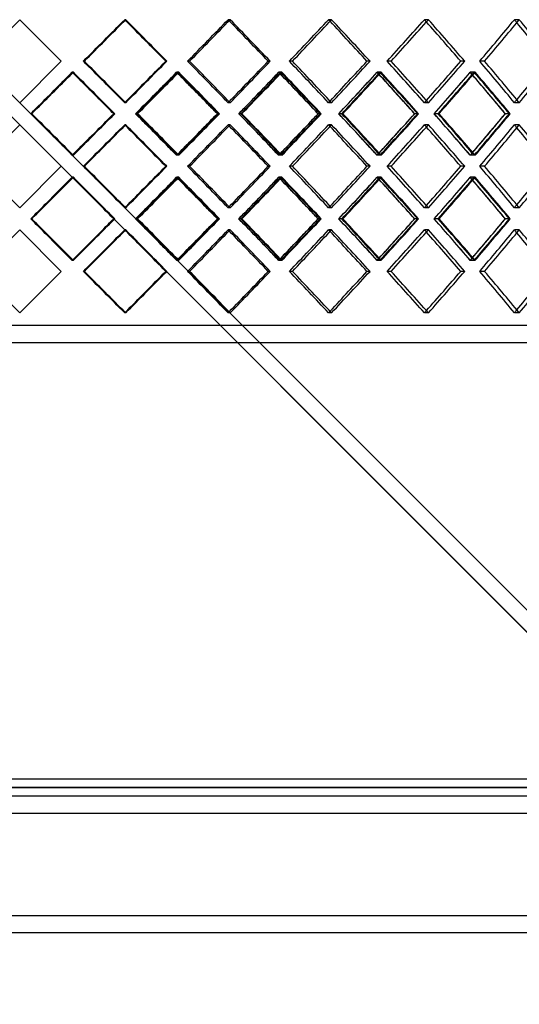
# Model space of a CAD drawing. Header units: millimetres. Extents: x -380 to 380, y -201 to 320.
# Tile 8 of 13: x 0 to 146, y -201 to 87. Entities that reach past the tile are written whole.
import ezdxf

# ---------------------------------------------------------------- set-up
doc = ezdxf.new("R2010")
doc.units = ezdxf.units.MM
doc.layers.add('HIDDEN', color=7, linetype='Continuous')
doc.layers.add('THICK', color=7, linetype='Continuous')

msp = doc.modelspace()

# ---------------------------------------------------------------- linework, layer by layer
at = {"layer": 'HIDDEN'}
for p, q in [((0, 86.77), (0, 86.77)), ((0, 86.77), (0, 86.77)), ((31.04, 86.77), (30.74, 86.77)), ((31.04, 86.77), (30.74, 86.77)), ((61.62, 86.77), (61.03, 86.77)), ((61.62, 86.77), (61.03, 86.77)), ((91.31, 86.77), (90.42, 86.77)), ((91.31, 86.77), (90.42, 86.77)), ((119.67, 86.77), (118.5, 86.77)), ((119.67, 86.77), (118.5, 86.77)), ((146.28, 86.77), (144.86, 86.77)), ((146.28, 86.77), (144.86, 86.77)), ((12.15, 74.62), (12.15, 74.62)), ((12.15, 74.62), (12.15, 74.62)), ((18.94, 74.62), (18.64, 74.62)), ((18.94, 74.62), (18.64, 74.62)), ((43.07, 74.62), (42.77, 74.62)), ((49.76, 74.62), (49.16, 74.62)), ((49.76, 74.62), (49.16, 74.62)), ((73.35, 74.62), (72.76, 74.62)), ((79.85, 74.62), (78.96, 74.62)), ((79.85, 74.62), (78.96, 74.62)), ((102.57, 74.62), (101.68, 74.62)), ((108.77, 74.62), (107.61, 74.62)), ((108.77, 74.62), (107.61, 74.62)), ((130.29, 74.62), (129.13, 74.62)), ((136.11, 74.62), (134.69, 74.62)), ((136.11, 74.62), (134.69, 74.62)), ((-15.38, 71.39), (255, -199)), ((15.38, 71.39), (15.38, 71.39)), ((15.71, 71.39), (15.41, 71.39)), ((46.25, 71.39), (45.95, 71.39)), ((46.58, 71.39), (45.98, 71.39)), ((76.45, 71.39), (75.85, 71.39)), ((76.76, 71.39), (75.88, 71.39)), ((105.53, 71.39), (104.64, 71.39)), ((105.83, 71.39), (104.67, 71.39)), ((133.07, 71.39), (131.91, 71.39)), ((133.36, 71.39), (131.93, 71.39)), ((0, 62.46), (0, 62.46)), ((0, 62.46), (0, 62.46)), ((31.04, 62.46), (30.74, 62.46)), ((31.04, 62.46), (30.74, 62.46)), ((61.62, 62.46), (61.03, 62.46)), ((61.62, 62.46), (61.03, 62.46)), ((91.31, 62.46), (90.42, 62.46)), ((91.31, 62.46), (90.42, 62.46)), ((119.67, 62.46), (118.5, 62.46)), ((119.67, 62.46), (118.5, 62.46)), ((146.28, 62.46), (144.86, 62.46)), ((146.28, 62.46), (144.86, 62.46)), ((3.23, 59.23), (3.22, 59.23)), ((3.23, 59.23), (3.23, 59.23)), ((27.83, 59.23), (27.53, 59.23)), ((27.54, 59.23), (27.54, 59.23)), ((34.24, 59.23), (33.93, 59.23)), ((34.24, 59.23), (33.94, 59.23)), ((58.48, 59.23), (57.88, 59.23)), ((64.76, 59.23), (64.15, 59.23)), ((64.76, 59.23), (64.16, 59.23)), ((88.28, 59.23), (87.4, 59.23)), ((94.32, 59.23), (93.43, 59.23)), ((94.32, 59.23), (93.44, 59.23)), ((116.8, 59.23), (115.63, 59.23)), ((122.52, 59.23), (121.35, 59.23)), ((122.52, 59.23), (121.36, 59.23)), ((143.61, 59.23), (142.19, 59.23)), ((0, 56), (0, 56)), ((0, 56), (0, 56)), ((31.04, 56), (30.74, 56)), ((31.04, 56), (30.74, 56)), ((61.62, 56), (61.03, 56)), ((61.62, 56), (61.03, 56)), ((91.31, 56), (90.42, 56)), ((91.31, 56), (90.42, 56)), ((119.67, 56), (118.5, 56)), ((119.67, 56), (118.5, 56)), ((146.28, 56), (144.86, 56)), ((146.28, 56), (144.86, 56)), ((15.38, 47.08), (15.38, 47.08)), ((15.71, 47.08), (15.41, 47.08)), ((46.25, 47.08), (45.95, 47.08)), ((46.58, 47.08), (45.98, 47.08)), ((76.45, 47.08), (75.85, 47.08)), ((76.76, 47.08), (75.88, 47.08)), ((105.53, 47.08), (104.64, 47.08)), ((105.83, 47.08), (104.67, 47.08)), ((133.07, 47.08), (131.91, 47.08)), ((133.36, 47.08), (131.93, 47.08)), ((12.15, 43.85), (12.15, 43.85)), ((12.15, 43.85), (12.15, 43.85)), ((18.94, 43.85), (18.64, 43.85)), ((18.94, 43.85), (18.64, 43.85)), ((43.07, 43.85), (42.77, 43.85)), ((49.76, 43.85), (49.16, 43.85)), ((49.76, 43.85), (49.16, 43.85)), ((73.35, 43.85), (72.76, 43.85)), ((79.85, 43.85), (78.96, 43.85)), ((79.85, 43.85), (78.96, 43.85)), ((102.57, 43.85), (101.68, 43.85)), ((108.77, 43.85), (107.61, 43.85)), ((108.77, 43.85), (107.61, 43.85)), ((130.29, 43.85), (129.13, 43.85)), ((136.11, 43.85), (134.69, 43.85)), ((136.11, 43.85), (134.69, 43.85)), ((15.38, 40.62), (15.38, 40.62)), ((15.71, 40.62), (15.41, 40.62)), ((46.25, 40.62), (45.95, 40.62)), ((46.58, 40.62), (45.98, 40.62)), ((76.45, 40.62), (75.85, 40.62)), ((76.76, 40.62), (75.88, 40.62)), ((105.53, 40.62), (104.64, 40.62)), ((105.83, 40.62), (104.67, 40.62)), ((133.07, 40.62), (131.91, 40.62)), ((133.36, 40.62), (131.93, 40.62)), ((0, 31.7), (0, 31.7)), ((0, 31.7), (0, 31.7)), ((31.04, 31.7), (30.74, 31.7)), ((31.04, 31.7), (30.74, 31.7)), ((61.62, 31.7), (61.03, 31.7)), ((61.62, 31.7), (61.03, 31.7)), ((91.31, 31.7), (90.42, 31.7)), ((91.31, 31.7), (90.42, 31.7)), ((119.67, 31.7), (118.5, 31.7)), ((119.67, 31.7), (118.5, 31.7)), ((146.28, 31.7), (144.86, 31.7)), ((146.28, 31.7), (144.86, 31.7)), ((3.23, 28.47), (3.22, 28.47)), ((3.23, 28.47), (3.23, 28.47)), ((27.83, 28.47), (27.53, 28.47)), ((27.54, 28.47), (27.54, 28.47)), ((34.24, 28.47), (33.93, 28.47)), ((34.24, 28.47), (33.94, 28.47)), ((58.48, 28.47), (57.88, 28.47)), ((64.76, 28.47), (64.15, 28.47)), ((64.76, 28.47), (64.16, 28.47)), ((88.28, 28.47), (87.4, 28.47)), ((94.32, 28.47), (93.43, 28.47)), ((94.32, 28.47), (93.44, 28.47)), ((116.8, 28.47), (115.63, 28.47)), ((122.52, 28.47), (121.35, 28.47)), ((122.52, 28.47), (121.36, 28.47)), ((143.61, 28.47), (142.19, 28.47)), ((0, 25.24), (0, 25.24)), ((0, 25.24), (0, 25.24)), ((31.04, 25.24), (30.74, 25.24)), ((31.04, 25.24), (30.74, 25.24)), ((61.62, 25.24), (61.03, 25.24)), ((61.62, 25.24), (61.03, 25.24)), ((91.31, 25.24), (90.42, 25.24)), ((91.31, 25.24), (90.42, 25.24)), ((119.67, 25.24), (118.5, 25.24)), ((119.67, 25.24), (118.5, 25.24)), ((146.28, 25.24), (144.86, 25.24)), ((146.28, 25.24), (144.86, 25.24)), ((15.38, 16.31), (15.38, 16.31)), ((15.71, 16.31), (15.41, 16.31)), ((46.25, 16.31), (45.95, 16.31)), ((46.58, 16.31), (45.98, 16.31)), ((76.45, 16.31), (75.85, 16.31)), ((76.76, 16.31), (75.88, 16.31)), ((105.53, 16.31), (104.64, 16.31)), ((105.83, 16.31), (104.67, 16.31)), ((133.07, 16.31), (131.91, 16.31)), ((133.36, 16.31), (131.93, 16.31)), ((12.15, 13.08), (12.15, 13.08)), ((12.15, 13.08), (12.15, 13.08)), ((18.94, 13.08), (18.64, 13.08)), ((18.94, 13.08), (18.64, 13.08)), ((43.07, 13.08), (42.77, 13.08)), ((49.76, 13.08), (49.16, 13.08)), ((49.76, 13.08), (49.16, 13.08)), ((73.35, 13.08), (72.76, 13.08)), ((79.85, 13.08), (78.96, 13.08)), ((79.85, 13.08), (78.96, 13.08)), ((102.57, 13.08), (101.68, 13.08)), ((108.77, 13.08), (107.61, 13.08)), ((108.77, 13.08), (107.61, 13.08)), ((130.29, 13.08), (129.13, 13.08)), ((136.11, 13.08), (134.69, 13.08)), ((136.11, 13.08), (134.69, 13.08)), ((0, 0.93), (0, 0.93)), ((0, 0.93), (0, 0.93)), ((31.04, 0.93), (30.74, 0.93)), ((31.04, 0.93), (30.74, 0.93)), ((61.62, 0.93), (61.03, 0.93)), ((61.62, 0.93), (61.03, 0.93)), ((91.31, 0.93), (90.42, 0.93)), ((91.31, 0.93), (90.42, 0.93)), ((119.67, 0.93), (118.5, 0.93)), ((119.67, 0.93), (118.5, 0.93)), ((146.28, 0.93), (144.86, 0.93)), ((146.28, 0.93), (144.86, 0.93)), ((255, -2.8), (-255, -2.8)), ((0, -138), (-257.5, -138)), ((257.5, -138), (0, -138)), ((-310, -145.5), (310, -145.5)), ((-310, -175.5), (310, -175.5))]:
    msp.add_line(p, q, dxfattribs=at)
for centre, major_axis, ratio, start_param, end_param in [((0, 86.77), (-254.53, -254.53), 0.060489, 1.583538, 1.631212), ((0, 86.77), (-254.53, -254.53), 0.060489, 1.583538, 1.631212), ((0, 86.77), (-254.53, 254.53), 0.060489, -1.631807, -1.631212), ((0, 86.77), (-257.03, 257.03), 0.060489, -1.678422, -1.631212), ((0, 86.77), (-253.14, -253.14), 0.121422, 1.643953, 1.691627), ((0, 86.77), (-253.14, -253.14), 0.121422, 1.643953, 1.691627), ((0, 86.77), (-253.14, 253.14), 0.121422, -1.692835, -1.691627), ((0, 86.77), (-255.62, 255.62), 0.121422, -1.738837, -1.691627), ((0, 86.77), (-250.82, -250.82), 0.183257, 1.704368, 1.752042), ((0, 86.77), (-250.82, -250.82), 0.183257, 1.704368, 1.752042), ((0, 86.77), (-250.82, 250.82), 0.183257, -1.753901, -1.752042), ((0, 86.77), (-253.28, 253.28), 0.183257, -1.799253, -1.752042), ((0, 86.77), (-247.59, -247.59), 0.246478, 1.764784, 1.812457), ((0, 86.77), (-247.59, -247.59), 0.246478, 1.764784, 1.812457), ((0, 86.77), (-247.59, 247.59), 0.246478, -1.81503, -1.812457), ((0, 86.77), (-250.02, 250.02), 0.246478, -1.859668, -1.812457), ((0, 86.77), (-243.45, -243.45), 0.311613, 1.825199, 1.872873), ((0, 86.77), (-243.45, -243.45), 0.311613, 1.825199, 1.872873), ((0, 86.77), (-243.45, 243.45), 0.311613, -1.876256, -1.872873), ((0, 62.46), (-254.53, 254.53), 0.060489, -1.631212, -1.583538), ((0, 62.46), (-254.53, 254.53), 0.060489, -1.631212, -1.583538), ((0, 62.46), (-257.03, -257.03), 0.060489, 1.631212, 1.678422), ((0, 62.46), (-253.14, 253.14), 0.121422, -1.691627, -1.643953), ((0, 62.46), (-253.14, 253.14), 0.121422, -1.691627, -1.643953), ((0, 62.46), (-255.62, -255.62), 0.121422, 1.691627, 1.738837), ((0, 62.46), (-250.82, 250.82), 0.183257, -1.752042, -1.704368), ((0, 62.46), (-250.82, 250.82), 0.183257, -1.752042, -1.704368), ((0, 62.46), (-253.28, -253.28), 0.183257, 1.752042, 1.799253), ((0, 62.46), (-247.59, 247.59), 0.246478, -1.812457, -1.764784), ((0, 62.46), (-247.59, 247.59), 0.246478, -1.812457, -1.764784), ((0, 62.46), (-250.02, -250.02), 0.246478, 1.812457, 1.859668), ((0, 62.46), (-243.45, 243.45), 0.311613, -1.872873, -1.825199), ((0, 62.46), (-243.45, 243.45), 0.311613, -1.872873, -1.825199), ((0, 62.46), (-245.84, -245.84), 0.311613, 1.872873, 1.920083), ((0, 56), (-254.53, 254.53), 0.060489, -1.612182, -1.570848), ((0, 86.77), (-257.03, -257.03), 0.060489, 1.570796, 1.571435), ((0, 56), (-257.03, 257.03), 0.060489, -1.618663, -1.571435), ((0, 86.77), (-253.14, -253.14), 0.121422, 1.583433, 1.631263), ((0, 56), (-254.53, -254.53), 0.060489, 1.643883, 1.691575), ((0, 86.77), (-254.53, 254.53), 0.060489, -1.692177, -1.691575), ((0, 56), (-253.14, 253.14), 0.121422, -1.672597, -1.631263), ((0, 86.77), (-255.62, -255.62), 0.121422, 1.630616, 1.63185), ((0, 56), (-255.62, 255.62), 0.121422, -1.679078, -1.63185), ((0, 86.77), (-250.82, -250.82), 0.183257, 1.643849, 1.691679), ((0, 56), (-253.14, -253.14), 0.121422, 1.704298, 1.75199), ((0, 86.77), (-253.14, 253.14), 0.121422, -1.753221, -1.75199), ((0, 56), (-250.82, 250.82), 0.183257, -1.733013, -1.691679), ((0, 86.77), (-253.28, -253.28), 0.183257, 1.690408, 1.692265), ((0, 56), (-253.28, 253.28), 0.183257, -1.739494, -1.692265), ((0, 86.77), (-247.59, -247.59), 0.246478, 1.704264, 1.752094), ((0, 56), (-250.82, -250.82), 0.183257, 1.764714, 1.812406), ((0, 86.77), (-250.82, 250.82), 0.183257, -1.814315, -1.812406), ((0, 56), (-247.59, 247.59), 0.246478, -1.793428, -1.752094), ((0, 86.77), (-250.02, -250.02), 0.246478, 1.750151, 1.752681), ((0, 56), (-250.02, 250.02), 0.246478, -1.799909, -1.752681), ((0, 86.77), (-243.45, -243.45), 0.311613, 1.764679, 1.812509), ((0, 56), (-247.59, -247.59), 0.246478, 1.825129, 1.872821), ((0, 86.77), (-247.59, 247.59), 0.246478, -1.875487, -1.872821), ((0, 56), (-243.45, 243.45), 0.311613, -1.853843, -1.812509), ((0, 86.77), (-245.84, -245.84), 0.311613, 1.809816, 1.813096), ((0, 56), (-245.84, 245.84), 0.311613, -1.860324, -1.813096), ((0, 86.77), (-254.53, -254.53), 0.060489, 1.523018, 1.529411), ((0, 62.46), (-254.53, -254.53), 0.060489, 1.631212, 1.631807), ((0, 62.46), (-253.14, -253.14), 0.121422, 1.691627, 1.692835), ((0, 62.46), (-250.82, -250.82), 0.183257, 1.752042, 1.753901), ((0, 62.46), (-247.59, -247.59), 0.246478, 1.812457, 1.81503), ((0, 62.46), (-243.45, -243.45), 0.311613, 1.872873, 1.876256), ((0, 31.7), (-254.53, 254.53), 0.060489, -1.529411, -1.523018), ((0, 62.46), (-257.03, -257.03), 0.060489, 1.571435, 1.618663), ((0, 31.7), (-253.14, 253.14), 0.121422, -1.631263, -1.583433), ((0, 62.46), (-254.53, 254.53), 0.060489, -1.691575, -1.643883), ((0, 62.46), (-255.62, -255.62), 0.121422, 1.63185, 1.679078), ((0, 31.7), (-250.82, 250.82), 0.183257, -1.691679, -1.643849), ((0, 62.46), (-253.14, 253.14), 0.121422, -1.75199, -1.704298), ((0, 62.46), (-253.28, -253.28), 0.183257, 1.692265, 1.739494), ((0, 31.7), (-247.59, 247.59), 0.246478, -1.752094, -1.704264), ((0, 62.46), (-250.82, 250.82), 0.183257, -1.812406, -1.764714), ((0, 62.46), (-250.02, -250.02), 0.246478, 1.752681, 1.799909), ((0, 31.7), (-243.45, 243.45), 0.311613, -1.812509, -1.764679), ((0, 62.46), (-247.59, 247.59), 0.246478, -1.872821, -1.825129), ((0, 62.46), (-245.84, -245.84), 0.311613, 1.813096, 1.860324), ((0, 62.46), (-254.53, -254.53), 0.060489, 1.570848, 1.612182), ((0, 56), (-254.53, -254.53), 0.060489, 1.583538, 1.631212), ((0, 56), (-254.53, -254.53), 0.060489, 1.583538, 1.631212), ((0, 56), (-254.53, 254.53), 0.060489, -1.631807, -1.631212), ((0, 56), (-257.03, 257.03), 0.060489, -1.678422, -1.631212), ((0, 62.46), (-253.14, -253.14), 0.121422, 1.631263, 1.672597), ((0, 56), (-253.14, -253.14), 0.121422, 1.643953, 1.691627), ((0, 56), (-253.14, -253.14), 0.121422, 1.643953, 1.691627), ((0, 56), (-253.14, 253.14), 0.121422, -1.692835, -1.691627), ((0, 56), (-255.62, 255.62), 0.121422, -1.738837, -1.691627), ((0, 62.46), (-250.82, -250.82), 0.183257, 1.691679, 1.733013), ((0, 56), (-250.82, -250.82), 0.183257, 1.704368, 1.752042), ((0, 56), (-250.82, -250.82), 0.183257, 1.704368, 1.752042), ((0, 56), (-250.82, 250.82), 0.183257, -1.753901, -1.752042), ((0, 56), (-253.28, 253.28), 0.183257, -1.799253, -1.752042), ((0, 62.46), (-247.59, -247.59), 0.246478, 1.752094, 1.793428), ((0, 56), (-247.59, -247.59), 0.246478, 1.764784, 1.812457), ((0, 56), (-247.59, -247.59), 0.246478, 1.764784, 1.812457), ((0, 56), (-247.59, 247.59), 0.246478, -1.81503, -1.812457), ((0, 56), (-250.02, 250.02), 0.246478, -1.859668, -1.812457), ((0, 62.46), (-243.45, -243.45), 0.311613, 1.812509, 1.853843), ((0, 56), (-243.45, -243.45), 0.311613, 1.825199, 1.872873), ((0, 56), (-243.45, -243.45), 0.311613, 1.825199, 1.872873), ((0, 56), (-243.45, 243.45), 0.311613, -1.876256, -1.872873), ((0, 31.7), (-257.03, 257.03), 0.060489, -1.571435, -1.570796), ((0, 31.7), (-254.53, -254.53), 0.060489, 1.691575, 1.692177), ((0, 31.7), (-255.62, 255.62), 0.121422, -1.63185, -1.630616), ((0, 31.7), (-253.14, -253.14), 0.121422, 1.75199, 1.753221), ((0, 31.7), (-253.28, 253.28), 0.183257, -1.692265, -1.690408), ((0, 31.7), (-250.82, -250.82), 0.183257, 1.812406, 1.814315), ((0, 31.7), (-250.02, 250.02), 0.246478, -1.752681, -1.750151), ((0, 31.7), (-247.59, -247.59), 0.246478, 1.872821, 1.875487), ((0, 31.7), (-245.84, 245.84), 0.311613, -1.813096, -1.809816), ((0, 31.7), (-254.53, 254.53), 0.060489, -1.631212, -1.583538), ((0, 31.7), (-254.53, 254.53), 0.060489, -1.631212, -1.583538), ((0, 31.7), (-257.03, -257.03), 0.060489, 1.631212, 1.678422), ((0, 31.7), (-253.14, 253.14), 0.121422, -1.691627, -1.643953), ((0, 31.7), (-253.14, 253.14), 0.121422, -1.691627, -1.643953), ((0, 31.7), (-255.62, -255.62), 0.121422, 1.691627, 1.738837), ((0, 31.7), (-250.82, 250.82), 0.183257, -1.752042, -1.704368), ((0, 31.7), (-250.82, 250.82), 0.183257, -1.752042, -1.704368), ((0, 31.7), (-253.28, -253.28), 0.183257, 1.752042, 1.799253), ((0, 31.7), (-247.59, 247.59), 0.246478, -1.812457, -1.764784), ((0, 31.7), (-247.59, 247.59), 0.246478, -1.812457, -1.764784), ((0, 31.7), (-250.02, -250.02), 0.246478, 1.812457, 1.859668), ((0, 31.7), (-243.45, 243.45), 0.311613, -1.872873, -1.825199), ((0, 31.7), (-243.45, 243.45), 0.311613, -1.872873, -1.825199), ((0, 31.7), (-245.84, -245.84), 0.311613, 1.872873, 1.920083), ((0, 25.24), (-254.53, 254.53), 0.060489, -1.612182, -1.570848), ((0, 56), (-257.03, -257.03), 0.060489, 1.570796, 1.571435), ((0, 25.24), (-257.03, 257.03), 0.060489, -1.618663, -1.571435), ((0, 56), (-253.14, -253.14), 0.121422, 1.583433, 1.631263), ((0, 25.24), (-254.53, -254.53), 0.060489, 1.643883, 1.691575), ((0, 56), (-254.53, 254.53), 0.060489, -1.692177, -1.691575), ((0, 25.24), (-253.14, 253.14), 0.121422, -1.672597, -1.631263), ((0, 56), (-255.62, -255.62), 0.121422, 1.630616, 1.63185), ((0, 25.24), (-255.62, 255.62), 0.121422, -1.679078, -1.63185), ((0, 56), (-250.82, -250.82), 0.183257, 1.643849, 1.691679), ((0, 25.24), (-253.14, -253.14), 0.121422, 1.704298, 1.75199), ((0, 56), (-253.14, 253.14), 0.121422, -1.753221, -1.75199), ((0, 25.24), (-250.82, 250.82), 0.183257, -1.733013, -1.691679), ((0, 56), (-253.28, -253.28), 0.183257, 1.690408, 1.692265), ((0, 25.24), (-253.28, 253.28), 0.183257, -1.739494, -1.692265), ((0, 56), (-247.59, -247.59), 0.246478, 1.704264, 1.752094), ((0, 25.24), (-250.82, -250.82), 0.183257, 1.764714, 1.812406), ((0, 56), (-250.82, 250.82), 0.183257, -1.814315, -1.812406), ((0, 25.24), (-247.59, 247.59), 0.246478, -1.793428, -1.752094), ((0, 56), (-250.02, -250.02), 0.246478, 1.750151, 1.752681), ((0, 25.24), (-250.02, 250.02), 0.246478, -1.799909, -1.752681), ((0, 56), (-243.45, -243.45), 0.311613, 1.764679, 1.812509), ((0, 25.24), (-247.59, -247.59), 0.246478, 1.825129, 1.872821), ((0, 56), (-247.59, 247.59), 0.246478, -1.875487, -1.872821), ((0, 25.24), (-243.45, 243.45), 0.311613, -1.853843, -1.812509), ((0, 56), (-245.84, -245.84), 0.311613, 1.809816, 1.813096), ((0, 25.24), (-245.84, 245.84), 0.311613, -1.860324, -1.813096), ((0, 31.7), (-254.53, -254.53), 0.060489, 1.631212, 1.631807), ((0, 31.7), (-253.14, -253.14), 0.121422, 1.691627, 1.692835), ((0, 31.7), (-250.82, -250.82), 0.183257, 1.752042, 1.753901), ((0, 31.7), (-247.59, -247.59), 0.246478, 1.812457, 1.81503), ((0, 31.7), (-243.45, -243.45), 0.311613, 1.872873, 1.876256), ((0, 56), (-254.53, -254.53), 0.060489, 1.523018, 1.529411), ((0, 0.93), (-254.53, 254.53), 0.060489, -1.529411, -1.523018), ((0, 31.7), (-254.53, -254.53), 0.060489, 1.570848, 1.612182), ((0, 31.7), (-257.03, -257.03), 0.060489, 1.571435, 1.618663), ((0, 0.93), (-253.14, 253.14), 0.121422, -1.631263, -1.583433), ((0, 31.7), (-254.53, 254.53), 0.060489, -1.691575, -1.643883), ((0, 31.7), (-253.14, -253.14), 0.121422, 1.631263, 1.672597), ((0, 31.7), (-255.62, -255.62), 0.121422, 1.63185, 1.679078), ((0, 0.93), (-250.82, 250.82), 0.183257, -1.691679, -1.643849), ((0, 31.7), (-253.14, 253.14), 0.121422, -1.75199, -1.704298), ((0, 31.7), (-250.82, -250.82), 0.183257, 1.691679, 1.733013), ((0, 31.7), (-253.28, -253.28), 0.183257, 1.692265, 1.739494), ((0, 0.93), (-247.59, 247.59), 0.246478, -1.752094, -1.704264), ((0, 31.7), (-250.82, 250.82), 0.183257, -1.812406, -1.764714), ((0, 31.7), (-247.59, -247.59), 0.246478, 1.752094, 1.793428), ((0, 31.7), (-250.02, -250.02), 0.246478, 1.752681, 1.799909), ((0, 0.93), (-243.45, 243.45), 0.311613, -1.812509, -1.764679), ((0, 31.7), (-247.59, 247.59), 0.246478, -1.872821, -1.825129), ((0, 31.7), (-243.45, -243.45), 0.311613, 1.812509, 1.853843), ((0, 31.7), (-245.84, -245.84), 0.311613, 1.813096, 1.860324), ((0, 25.24), (-254.53, -254.53), 0.060489, 1.583538, 1.631212), ((0, 25.24), (-254.53, -254.53), 0.060489, 1.583538, 1.631212), ((0, 25.24), (-254.53, 254.53), 0.060489, -1.631807, -1.631212), ((0, 25.24), (-257.03, 257.03), 0.060489, -1.678422, -1.631212), ((0, 25.24), (-253.14, -253.14), 0.121422, 1.643953, 1.691627), ((0, 25.24), (-253.14, -253.14), 0.121422, 1.643953, 1.691627), ((0, 25.24), (-253.14, 253.14), 0.121422, -1.692835, -1.691627), ((0, 25.24), (-255.62, 255.62), 0.121422, -1.738837, -1.691627), ((0, 25.24), (-250.82, -250.82), 0.183257, 1.704368, 1.752042), ((0, 25.24), (-250.82, -250.82), 0.183257, 1.704368, 1.752042), ((0, 25.24), (-250.82, 250.82), 0.183257, -1.753901, -1.752042), ((0, 25.24), (-253.28, 253.28), 0.183257, -1.799253, -1.752042), ((0, 25.24), (-247.59, -247.59), 0.246478, 1.764784, 1.812457), ((0, 25.24), (-247.59, -247.59), 0.246478, 1.764784, 1.812457), ((0, 25.24), (-247.59, 247.59), 0.246478, -1.81503, -1.812457), ((0, 25.24), (-250.02, 250.02), 0.246478, -1.859668, -1.812457), ((0, 25.24), (-243.45, -243.45), 0.311613, 1.825199, 1.872873), ((0, 25.24), (-243.45, -243.45), 0.311613, 1.825199, 1.872873), ((0, 25.24), (-243.45, 243.45), 0.311613, -1.876256, -1.872873), ((0, 0.93), (-257.03, 257.03), 0.060489, -1.571435, -1.570796), ((0, 0.93), (-254.53, -254.53), 0.060489, 1.691575, 1.692177), ((0, 0.93), (-255.62, 255.62), 0.121422, -1.63185, -1.630616), ((0, 0.93), (-253.14, -253.14), 0.121422, 1.75199, 1.753221), ((0, 0.93), (-253.28, 253.28), 0.183257, -1.692265, -1.690408), ((0, 0.93), (-250.82, -250.82), 0.183257, 1.812406, 1.814315), ((0, 0.93), (-250.02, 250.02), 0.246478, -1.752681, -1.750151), ((0, 0.93), (-247.59, -247.59), 0.246478, 1.872821, 1.875487), ((0, 0.93), (-245.84, 245.84), 0.311613, -1.813096, -1.809816), ((0, 0.93), (-254.53, 254.53), 0.060489, -1.631212, -1.583538), ((0, 0.93), (-254.53, 254.53), 0.060489, -1.631212, -1.583538), ((0, 0.93), (-257.03, -257.03), 0.060489, 1.631212, 1.678422), ((0, 0.93), (-253.14, 253.14), 0.121422, -1.691627, -1.643953), ((0, 0.93), (-253.14, 253.14), 0.121422, -1.691627, -1.643953), ((0, 0.93), (-255.62, -255.62), 0.121422, 1.691627, 1.738837), ((0, 0.93), (-250.82, 250.82), 0.183257, -1.752042, -1.704368), ((0, 0.93), (-250.82, 250.82), 0.183257, -1.752042, -1.704368), ((0, 0.93), (-253.28, -253.28), 0.183257, 1.752042, 1.799253), ((0, 0.93), (-247.59, 247.59), 0.246478, -1.812457, -1.764784), ((0, 0.93), (-247.59, 247.59), 0.246478, -1.812457, -1.764784), ((0, 0.93), (-250.02, -250.02), 0.246478, 1.812457, 1.859668), ((0, 0.93), (-243.45, 243.45), 0.311613, -1.872873, -1.825199), ((0, 0.93), (-243.45, 243.45), 0.311613, -1.872873, -1.825199), ((0, 0.93), (-245.84, -245.84), 0.311613, 1.872873, 1.920083), ((0, 0.93), (-254.53, -254.53), 0.060489, 1.631212, 1.631807), ((0, 0.93), (-253.14, -253.14), 0.121422, 1.691627, 1.692835), ((0, 0.93), (-250.82, -250.82), 0.183257, 1.752042, 1.753901), ((0, 0.93), (-247.59, -247.59), 0.246478, 1.812457, 1.81503), ((0, 0.93), (-243.45, -243.45), 0.311613, 1.872873, 1.876256)]:
    msp.add_ellipse(centre, major_axis=major_axis, ratio=ratio, start_param=start_param, end_param=end_param, dxfattribs=at)
at = {"layer": 'THICK'}
for p, q in [((-257.5, 319.96), (257.5, -195.04)), ((-257.5, 319.96), (257.5, -195.04)), ((-257.5, 289.2), (0, 31.7)), ((-257.5, 258.43), (0, 0.93)), ((-12.15, 74.62), (0, 86.77)), ((0, 86.77), (12.15, 74.62)), ((12.15, 74.62), (0, 62.46)), ((43.07, 74.62), (42.77, 74.62)), ((73.35, 74.62), (72.76, 74.62)), ((102.57, 74.62), (101.68, 74.62)), ((130.29, 74.62), (129.13, 74.62)), ((3.23, 59.23), (15.38, 71.39)), ((15.38, 71.39), (27.54, 59.23)), ((3.53, 59.23), (3.23, 59.23)), ((27.54, 59.23), (15.38, 47.08)), ((34.54, 59.23), (34.24, 59.23)), ((58.19, 59.23), (57.89, 59.23)), ((65.04, 59.23), (64.76, 59.23)), ((88.01, 59.23), (87.4, 59.23)), ((94.6, 59.23), (94.32, 59.23)), ((116.53, 59.23), (115.64, 59.23)), ((122.78, 59.23), (122.52, 59.23)), ((143.36, 59.23), (142.19, 59.23)), ((-12.15, 43.85), (0, 56)), ((0, 56), (257.5, -201.5)), ((12.15, 43.85), (0, 31.7)), ((43.07, 43.85), (42.77, 43.85)), ((73.35, 43.85), (72.76, 43.85)), ((102.57, 43.85), (101.68, 43.85)), ((130.29, 43.85), (129.13, 43.85)), ((3.23, 28.47), (15.38, 40.62)), ((15.38, 40.62), (27.54, 28.47)), ((3.53, 28.47), (3.23, 28.47)), ((15.38, 16.31), (3.23, 28.47)), ((27.54, 28.47), (15.38, 16.31)), ((34.54, 28.47), (34.24, 28.47)), ((58.19, 28.47), (57.89, 28.47)), ((65.04, 28.47), (64.76, 28.47)), ((88.01, 28.47), (87.4, 28.47)), ((94.6, 28.47), (94.32, 28.47)), ((116.53, 28.47), (115.64, 28.47)), ((122.78, 28.47), (122.52, 28.47)), ((143.36, 28.47), (142.19, 28.47)), ((-12.15, 13.08), (0, 25.24)), ((0, 25.24), (12.15, 13.08)), ((12.15, 13.08), (0, 0.93)), ((43.07, 13.08), (42.77, 13.08)), ((73.35, 13.08), (72.76, 13.08)), ((102.57, 13.08), (101.68, 13.08)), ((130.29, 13.08), (129.13, 13.08)), ((257.5, -7.8), (-257.5, -7.8)), ((-257.5, -138), (0, -138)), ((-255, -135.5), (0, -135.5)), ((0, -135.5), (255, -135.5)), ((0, -138), (257.5, -138)), ((-310, -140.5), (310, -140.5)), ((-310, -145.5), (310, -145.5)), ((-310, -175.5), (310, -175.5)), ((-310, -180.5), (310, -180.5))]:
    msp.add_line(p, q, dxfattribs=at)
for centre, major_axis, ratio, start_param, end_param in [((0, 86.77), (-257.03, -257.03), 0.060489, 1.584001, 1.631212), ((0, 86.77), (-254.53, 254.53), 0.060489, -1.678885, -1.631807), ((0, 86.77), (-257.03, 257.03), 0.060489, -1.678422, -1.631212), ((0, 86.77), (-255.62, -255.62), 0.121422, 1.644416, 1.691627), ((0, 86.77), (-255.62, 255.62), 0.121422, -1.738837, -1.691627), ((0, 86.77), (-253.28, -253.28), 0.183257, 1.704832, 1.752042), ((0, 86.77), (-253.28, 253.28), 0.183257, -1.799253, -1.752042), ((0, 86.77), (-250.02, -250.02), 0.246478, 1.765247, 1.812457), ((0, 86.77), (-250.02, 250.02), 0.246478, -1.859668, -1.812457), ((0, 86.77), (-245.84, -245.84), 0.311613, 1.825662, 1.872873), ((0, 86.77), (-245.84, 245.84), 0.311613, -1.920083, -1.872873), ((0, 86.77), (-253.14, 253.14), 0.121422, -1.739301, -1.692835), ((0, 86.77), (-250.82, 250.82), 0.183257, -1.799716, -1.753901), ((0, 86.77), (-247.59, 247.59), 0.246478, -1.860131, -1.81503), ((0, 86.77), (-243.45, 243.45), 0.311613, -1.920546, -1.876256), ((0, 62.46), (-257.03, 257.03), 0.060489, -1.631212, -1.584001), ((0, 62.46), (-254.53, -254.53), 0.060489, 1.631807, 1.678885), ((0, 62.46), (-257.03, -257.03), 0.060489, 1.631212, 1.678422), ((0, 62.46), (-255.62, 255.62), 0.121422, -1.691627, -1.644416), ((0, 62.46), (-253.14, -253.14), 0.121422, 1.692835, 1.739301), ((0, 62.46), (-255.62, -255.62), 0.121422, 1.691627, 1.738837), ((0, 62.46), (-253.28, 253.28), 0.183257, -1.752042, -1.704832), ((0, 62.46), (-250.82, -250.82), 0.183257, 1.753901, 1.799716), ((0, 62.46), (-253.28, -253.28), 0.183257, 1.752042, 1.799253), ((0, 62.46), (-250.02, 250.02), 0.246478, -1.812457, -1.765247), ((0, 62.46), (-247.59, -247.59), 0.246478, 1.81503, 1.860131), ((0, 62.46), (-250.02, -250.02), 0.246478, 1.812457, 1.859668), ((0, 62.46), (-245.84, 245.84), 0.311613, -1.872873, -1.825662), ((0, 62.46), (-243.45, -243.45), 0.311613, 1.876256, 1.920546), ((0, 62.46), (-245.84, -245.84), 0.311613, 1.872873, 1.920083), ((0, 86.77), (-257.03, -257.03), 0.060489, 1.524073, 1.570796), ((0, 86.77), (-254.53, -254.53), 0.060489, 1.529411, 1.570796), ((0, 56), (-257.03, -257.03), 0.060489, 1.64376, 1.690988), ((0, 86.77), (-255.62, -255.62), 0.121422, 1.584488, 1.630616), ((0, 86.77), (-254.53, 254.53), 0.060489, -1.739405, -1.692177), ((0, 86.77), (-257.03, 257.03), 0.060489, -1.73835, -1.690988), ((0, 56), (-255.62, -255.62), 0.121422, 1.704175, 1.751404), ((0, 86.77), (-253.28, -253.28), 0.183257, 1.644903, 1.690408), ((0, 86.77), (-253.14, 253.14), 0.121422, -1.79982, -1.753221), ((0, 86.77), (-255.62, 255.62), 0.121422, -1.798766, -1.751404), ((0, 56), (-253.28, -253.28), 0.183257, 1.764591, 1.811819), ((0, 86.77), (-250.02, -250.02), 0.246478, 1.705318, 1.750151), ((0, 86.77), (-250.82, 250.82), 0.183257, -1.860235, -1.814315), ((0, 86.77), (-253.28, 253.28), 0.183257, -1.859181, -1.811819), ((0, 56), (-250.02, -250.02), 0.246478, 1.825006, 1.872234), ((0, 86.77), (-245.84, -245.84), 0.311613, 1.765734, 1.809816), ((0, 86.77), (-247.59, 247.59), 0.246478, -1.920651, -1.875487), ((0, 86.77), (-250.02, 250.02), 0.246478, -1.919596, -1.872234), ((0, 56), (-254.53, 254.53), 0.060489, -1.61854, -1.612182), ((0, 56), (-253.14, 253.14), 0.121422, -1.678955, -1.672597), ((0, 56), (-250.82, 250.82), 0.183257, -1.739371, -1.733013), ((0, 56), (-247.59, 247.59), 0.246478, -1.799786, -1.793428), ((0, 56), (-243.45, 243.45), 0.311613, -1.860201, -1.853843), ((0, 31.7), (-257.03, 257.03), 0.060489, -1.570796, -1.524073), ((0, 62.46), (-254.53, -254.53), 0.060489, 1.612182, 1.61854), ((0, 62.46), (-257.03, 257.03), 0.060489, -1.690988, -1.64376), ((0, 31.7), (-255.62, 255.62), 0.121422, -1.630616, -1.584488), ((0, 31.7), (-254.53, -254.53), 0.060489, 1.692177, 1.739405), ((0, 31.7), (-257.03, -257.03), 0.060489, 1.690988, 1.73835), ((0, 62.46), (-253.14, -253.14), 0.121422, 1.672597, 1.678955), ((0, 62.46), (-255.62, 255.62), 0.121422, -1.751404, -1.704175), ((0, 31.7), (-253.28, 253.28), 0.183257, -1.690408, -1.644903), ((0, 31.7), (-253.14, -253.14), 0.121422, 1.753221, 1.79982), ((0, 31.7), (-255.62, -255.62), 0.121422, 1.751404, 1.798766), ((0, 62.46), (-250.82, -250.82), 0.183257, 1.733013, 1.739371), ((0, 62.46), (-253.28, 253.28), 0.183257, -1.811819, -1.764591), ((0, 31.7), (-250.02, 250.02), 0.246478, -1.750151, -1.705318), ((0, 31.7), (-250.82, -250.82), 0.183257, 1.814315, 1.860235), ((0, 31.7), (-253.28, -253.28), 0.183257, 1.811819, 1.859181), ((0, 62.46), (-247.59, -247.59), 0.246478, 1.793428, 1.799786), ((0, 62.46), (-250.02, 250.02), 0.246478, -1.872234, -1.825006), ((0, 31.7), (-245.84, 245.84), 0.311613, -1.809816, -1.765734), ((0, 31.7), (-247.59, -247.59), 0.246478, 1.875487, 1.920651), ((0, 31.7), (-250.02, -250.02), 0.246478, 1.872234, 1.919596), ((0, 62.46), (-243.45, -243.45), 0.311613, 1.853843, 1.860201), ((0, 31.7), (-254.53, 254.53), 0.060489, -1.570796, -1.529411), ((0, 56), (-257.03, -257.03), 0.060489, 1.584001, 1.631212), ((0, 56), (-254.53, 254.53), 0.060489, -1.678885, -1.631807), ((0, 56), (-257.03, 257.03), 0.060489, -1.678422, -1.631212), ((0, 56), (-255.62, -255.62), 0.121422, 1.644416, 1.691627), ((0, 56), (-253.14, 253.14), 0.121422, -1.739301, -1.692835), ((0, 56), (-255.62, 255.62), 0.121422, -1.738837, -1.691627), ((0, 56), (-253.28, -253.28), 0.183257, 1.704832, 1.752042), ((0, 56), (-250.82, 250.82), 0.183257, -1.799716, -1.753901), ((0, 56), (-253.28, 253.28), 0.183257, -1.799253, -1.752042), ((0, 56), (-250.02, -250.02), 0.246478, 1.765247, 1.812457), ((0, 56), (-247.59, 247.59), 0.246478, -1.860131, -1.81503), ((0, 56), (-250.02, 250.02), 0.246478, -1.859668, -1.812457), ((0, 56), (-245.84, -245.84), 0.311613, 1.825662, 1.872873), ((0, 56), (-243.45, 243.45), 0.311613, -1.920546, -1.876256), ((0, 56), (-245.84, 245.84), 0.311613, -1.920083, -1.872873), ((0, 31.7), (-257.03, 257.03), 0.060489, -1.631212, -1.584001), ((0, 31.7), (-254.53, -254.53), 0.060489, 1.631807, 1.678885), ((0, 31.7), (-257.03, -257.03), 0.060489, 1.631212, 1.678422), ((0, 31.7), (-255.62, 255.62), 0.121422, -1.691627, -1.644416), ((0, 31.7), (-253.14, -253.14), 0.121422, 1.692835, 1.739301), ((0, 31.7), (-255.62, -255.62), 0.121422, 1.691627, 1.738837), ((0, 31.7), (-253.28, 253.28), 0.183257, -1.752042, -1.704832), ((0, 31.7), (-250.82, -250.82), 0.183257, 1.753901, 1.799716), ((0, 31.7), (-253.28, -253.28), 0.183257, 1.752042, 1.799253), ((0, 31.7), (-250.02, 250.02), 0.246478, -1.812457, -1.765247), ((0, 31.7), (-247.59, -247.59), 0.246478, 1.81503, 1.860131), ((0, 31.7), (-250.02, -250.02), 0.246478, 1.812457, 1.859668), ((0, 31.7), (-245.84, 245.84), 0.311613, -1.872873, -1.825662), ((0, 31.7), (-243.45, -243.45), 0.311613, 1.876256, 1.920546), ((0, 31.7), (-245.84, -245.84), 0.311613, 1.872873, 1.920083), ((0, 56), (-257.03, -257.03), 0.060489, 1.524073, 1.570796), ((0, 56), (-254.53, -254.53), 0.060489, 1.529411, 1.570796), ((0, 25.24), (-257.03, -257.03), 0.060489, 1.64376, 1.690988), ((0, 56), (-254.53, 254.53), 0.060489, -1.739405, -1.692177), ((0, 56), (-257.03, 257.03), 0.060489, -1.73835, -1.690988), ((0, 25.24), (-255.62, -255.62), 0.121422, 1.704175, 1.751404), ((0, 56), (-255.62, 255.62), 0.121422, -1.798766, -1.751404), ((0, 25.24), (-253.28, -253.28), 0.183257, 1.764591, 1.811819), ((0, 56), (-253.28, 253.28), 0.183257, -1.859181, -1.811819), ((0, 25.24), (-250.02, -250.02), 0.246478, 1.825006, 1.872234), ((0, 56), (-250.02, 250.02), 0.246478, -1.919596, -1.872234), ((0, 56), (-255.62, -255.62), 0.121422, 1.584488, 1.630616), ((0, 56), (-253.28, -253.28), 0.183257, 1.644903, 1.690408), ((0, 56), (-253.14, 253.14), 0.121422, -1.79982, -1.753221), ((0, 56), (-250.02, -250.02), 0.246478, 1.705318, 1.750151), ((0, 56), (-250.82, 250.82), 0.183257, -1.860235, -1.814315), ((0, 56), (-245.84, -245.84), 0.311613, 1.765734, 1.809816), ((0, 56), (-247.59, 247.59), 0.246478, -1.920651, -1.875487), ((0, 25.24), (-254.53, 254.53), 0.060489, -1.61854, -1.612182), ((0, 25.24), (-253.14, 253.14), 0.121422, -1.678955, -1.672597), ((0, 25.24), (-250.82, 250.82), 0.183257, -1.739371, -1.733013), ((0, 25.24), (-247.59, 247.59), 0.246478, -1.799786, -1.793428), ((0, 25.24), (-243.45, 243.45), 0.311613, -1.860201, -1.853843), ((0, 0.93), (-257.03, 257.03), 0.060489, -1.570796, -1.524073), ((0, 0.93), (-254.53, 254.53), 0.060489, -1.570796, -1.529411), ((0, 31.7), (-254.53, -254.53), 0.060489, 1.612182, 1.61854), ((0, 31.7), (-257.03, 257.03), 0.060489, -1.690988, -1.64376), ((0, 0.93), (-255.62, 255.62), 0.121422, -1.630616, -1.584488), ((0, 0.93), (-254.53, -254.53), 0.060489, 1.692177, 1.739405), ((0, 0.93), (-257.03, -257.03), 0.060489, 1.690988, 1.73835), ((0, 31.7), (-253.14, -253.14), 0.121422, 1.672597, 1.678955), ((0, 31.7), (-255.62, 255.62), 0.121422, -1.751404, -1.704175), ((0, 0.93), (-253.28, 253.28), 0.183257, -1.690408, -1.644903), ((0, 0.93), (-253.14, -253.14), 0.121422, 1.753221, 1.79982), ((0, 0.93), (-255.62, -255.62), 0.121422, 1.751404, 1.798766), ((0, 31.7), (-250.82, -250.82), 0.183257, 1.733013, 1.739371), ((0, 31.7), (-253.28, 253.28), 0.183257, -1.811819, -1.764591), ((0, 0.93), (-250.02, 250.02), 0.246478, -1.750151, -1.705318), ((0, 0.93), (-250.82, -250.82), 0.183257, 1.814315, 1.860235), ((0, 0.93), (-253.28, -253.28), 0.183257, 1.811819, 1.859181), ((0, 31.7), (-247.59, -247.59), 0.246478, 1.793428, 1.799786), ((0, 31.7), (-250.02, 250.02), 0.246478, -1.872234, -1.825006), ((0, 0.93), (-245.84, 245.84), 0.311613, -1.809816, -1.765734), ((0, 0.93), (-247.59, -247.59), 0.246478, 1.875487, 1.920651), ((0, 0.93), (-250.02, -250.02), 0.246478, 1.872234, 1.919596), ((0, 31.7), (-243.45, -243.45), 0.311613, 1.853843, 1.860201), ((0, 25.24), (-257.03, -257.03), 0.060489, 1.584001, 1.631212), ((0, 25.24), (-254.53, 254.53), 0.060489, -1.678885, -1.631807), ((0, 25.24), (-257.03, 257.03), 0.060489, -1.678422, -1.631212), ((0, 25.24), (-255.62, -255.62), 0.121422, 1.644416, 1.691627), ((0, 25.24), (-253.14, 253.14), 0.121422, -1.739301, -1.692835), ((0, 25.24), (-255.62, 255.62), 0.121422, -1.738837, -1.691627), ((0, 25.24), (-253.28, -253.28), 0.183257, 1.704832, 1.752042), ((0, 25.24), (-250.82, 250.82), 0.183257, -1.799716, -1.753901), ((0, 25.24), (-253.28, 253.28), 0.183257, -1.799253, -1.752042), ((0, 25.24), (-250.02, -250.02), 0.246478, 1.765247, 1.812457), ((0, 25.24), (-247.59, 247.59), 0.246478, -1.860131, -1.81503), ((0, 25.24), (-250.02, 250.02), 0.246478, -1.859668, -1.812457), ((0, 25.24), (-245.84, -245.84), 0.311613, 1.825662, 1.872873), ((0, 25.24), (-243.45, 243.45), 0.311613, -1.920546, -1.876256), ((0, 25.24), (-245.84, 245.84), 0.311613, -1.920083, -1.872873), ((0, 0.93), (-257.03, 257.03), 0.060489, -1.631212, -1.584001), ((0, 0.93), (-254.53, -254.53), 0.060489, 1.631807, 1.678885), ((0, 0.93), (-257.03, -257.03), 0.060489, 1.631212, 1.678422), ((0, 0.93), (-255.62, 255.62), 0.121422, -1.691627, -1.644416), ((0, 0.93), (-253.14, -253.14), 0.121422, 1.692835, 1.739301), ((0, 0.93), (-255.62, -255.62), 0.121422, 1.691627, 1.738837), ((0, 0.93), (-253.28, 253.28), 0.183257, -1.752042, -1.704832), ((0, 0.93), (-250.82, -250.82), 0.183257, 1.753901, 1.799716), ((0, 0.93), (-253.28, -253.28), 0.183257, 1.752042, 1.799253), ((0, 0.93), (-250.02, 250.02), 0.246478, -1.812457, -1.765247), ((0, 0.93), (-247.59, -247.59), 0.246478, 1.81503, 1.860131), ((0, 0.93), (-250.02, -250.02), 0.246478, 1.812457, 1.859668), ((0, 0.93), (-245.84, 245.84), 0.311613, -1.872873, -1.825662), ((0, 0.93), (-243.45, -243.45), 0.311613, 1.876256, 1.920546), ((0, 0.93), (-245.84, -245.84), 0.311613, 1.872873, 1.920083)]:
    msp.add_ellipse(centre, major_axis=major_axis, ratio=ratio, start_param=start_param, end_param=end_param, dxfattribs=at)

doc.saveas('drawing.dxf')
